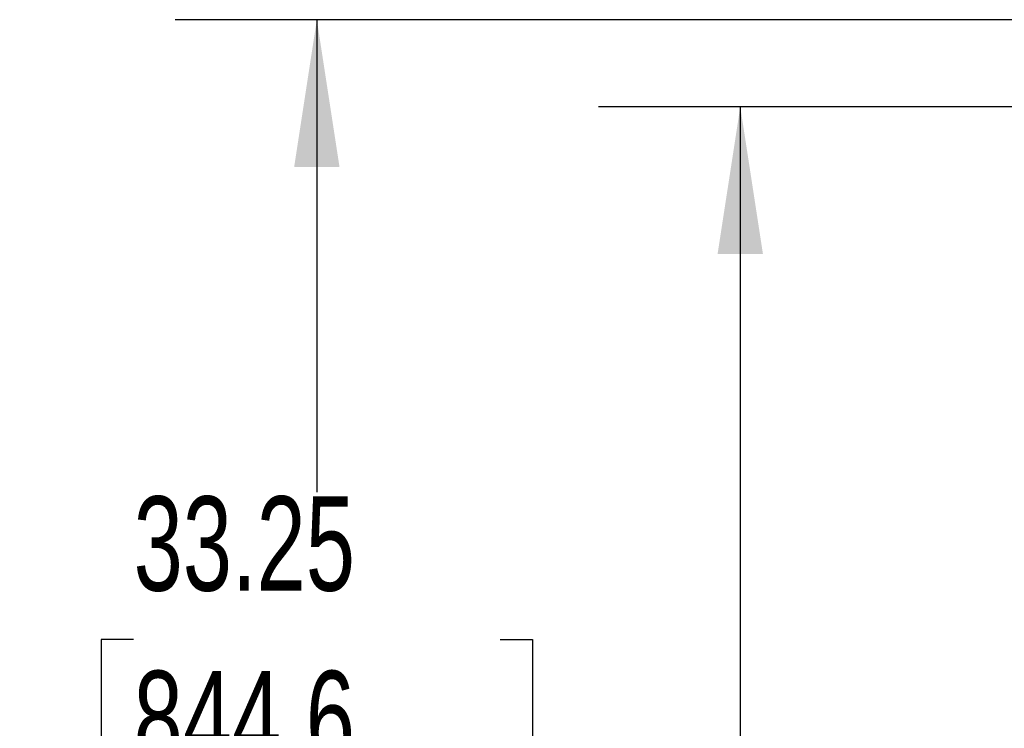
# Model space of a CAD drawing. Header units: inches. Extents: x 0.2 to 10.8, y 0.2 to 8.2.
# Tile 127 of 145: x 5.002 to 5.871, y 4.358 to 4.984. Entities that reach past the tile are written whole.
import ezdxf

# ---------------------------------------------------------------- set-up
doc = ezdxf.new("R2010")
doc.units = ezdxf.units.IN
doc.header["$MEASUREMENT"] = 0
doc.layers.add('DIMENSIONS', color=140, linetype='Continuous')
doc.styles.add('SLDTEXTSTYLE0', font='TXT', dxfattribs={"width": 0.7})
doc.dimstyles.new('SLDDIMSTYLE0', dxfattribs={"dimtxt": 0.084961, "dimasz": 0.13, "dimexe": 0, "dimexo": 0.0625, "dimgap": 0.02124, "dimtad": 0, "dimtih": 1, "dimtoh": 1, "dimlfac": 18, "dimrnd": 1e-09, "dimzin": 12, "dimdsep": 46, "dimtxsty": 'SLDTEXTSTYLE0', "dimsah": 1, "dimcen": 0.09, "dimadec": 0, "dimazin": 3, "dimtfac": 1, "dimtofl": 0, "dimtmove": 0, "dimatfit": 3, "dimfxl": 0, "dimfrac": 2, "dimtolj": 1, "dimtzin": 12, "dimarcsym": 0})

# ---------------------------------------------------------------- blocks, each defined once
blk = doc.blocks.new('_D_18')
at = {"layer": 'DIMENSIONS'}
for p, q in [((5.94104, 4.90714), (5.5128, 4.90714)), ((5.6378, 4.90714), (5.6378, 4.09388)), ((5.47623, 3.93983), (5.4477, 3.93983)), ((5.4477, 3.93983), (5.4477, 3.8048)), ((5.79938, 3.93983), (5.82791, 3.93983)), ((5.82791, 3.93983), (5.82791, 3.8048)), ((5.4477, 3.8048), (5.47623, 3.8048)), ((5.82791, 3.8048), (5.79938, 3.8048)), ((5.6378, 3.21358), (5.6378, 3.78578)), ((5.94104, 3.21358), (5.5128, 3.21358))]:
    blk.add_line(p, q, dxfattribs=at)
for points in [[(5.6378, 4.90714), (5.6178, 4.77714), (5.6578, 4.77714)], [(5.6378, 3.21358), (5.6578, 3.34358), (5.6178, 3.34358)]]:
    blk.add_solid(points, dxfattribs=at)
at = {"layer": 'DIMENSIONS', "char_height": 0.083333, "attachment_point": 1, "style": 'SLDTEXTSTYLE0'}
for s, insert in [('30.48', (5.47623, 4.06627)), ('774.3', (5.47623, 3.91222))]:
    blk.add_mtext(s, dxfattribs=dict(at, insert=insert))
blk = doc.blocks.new('_D_19')
at = {"layer": 'DIMENSIONS'}
for p, q in [((5.92065, 4.98397), (5.13939, 4.98397)), ((5.26439, 4.98397), (5.26439, 4.56692)), ((5.10282, 4.43679), (5.07429, 4.43679)), ((5.07429, 4.43679), (5.07429, 4.30176)), ((5.42597, 4.43679), (5.4545, 4.43679)), ((5.4545, 4.43679), (5.4545, 4.30176)), ((5.07429, 4.30176), (5.10282, 4.30176)), ((5.4545, 4.30176), (5.42597, 4.30176)), ((5.26439, 3.1367), (5.26439, 4.1477)), ((5.92065, 3.1367), (5.13939, 3.1367))]:
    blk.add_line(p, q, dxfattribs=at)
for points in [[(5.26439, 4.98397), (5.24439, 4.85397), (5.28439, 4.85397)], [(5.26439, 3.1367), (5.28439, 3.2667), (5.24439, 3.2667)]]:
    blk.add_solid(points, dxfattribs=at)
at = {"layer": 'DIMENSIONS', "char_height": 0.083333, "attachment_point": 1, "style": 'SLDTEXTSTYLE0'}
for s, insert in [('33.25', (5.10282, 4.56323)), ('844.6', (5.10282, 4.40918)), ('OPENING', (5.00236, 4.25513))]:
    blk.add_mtext(s, dxfattribs=dict(at, insert=insert))

msp = doc.modelspace()

# ---------------------------------------------------------------- dimensions: what is measured, and where the dimension line sits
at = {"layer": 'DIMENSIONS'}
dim = msp.add_linear_dim(base=(5.2643922, 3.1366959), p1=(5.9706471, 4.9839737), p2=(5.9706471, 3.1366959), angle=90, text='<>\\POPENING', dimstyle='SLDDIMSTYLE0', dxfattribs=at)
dim.commit()
dim.dimension.update_dxf_attribs({"geometry": '_D_19', "text_midpoint": (5.2643922, 4.3573113), "dimtype": 160})
dim = msp.add_linear_dim(base=(5.6378012, 3.2135848), p1=(5.991036, 4.9071403), p2=(5.991036, 3.2135848), angle=90, dimstyle='SLDDIMSTYLE0', dxfattribs=at)
dim.commit()
dim.dimension.update_dxf_attribs({"geometry": '_D_18', "text_midpoint": (5.6378012, 3.939828), "dimtype": 160})

doc.saveas('drawing.dxf')
